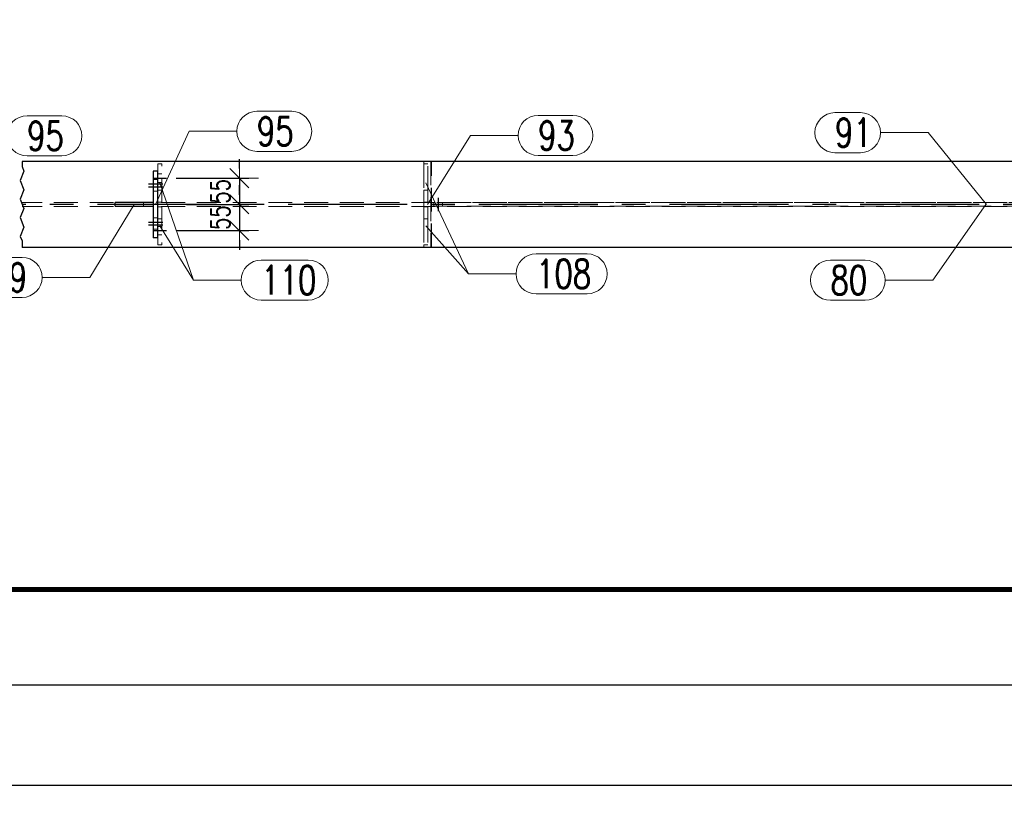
# Model space of a CAD drawing. Header units: millimetres. Extents: x 3526 to 4380, y 11541 to 12002.
# Tile 16 of 127: x 3710 to 3813, y 11541 to 11623. Entities that reach past the tile are written whole.
import ezdxf

# ---------------------------------------------------------------- set-up
doc = ezdxf.new("R2010")
doc.units = ezdxf.units.MM
doc.header["$LTSCALE"] = 10
doc.linetypes.add('HIDDEN', pattern=[0.375, 0.25, -0.125])
doc.linetypes.add('MITTE', pattern=[2, 1.25, -0.25, 0.25, -0.25])
doc.layers.get('Defpoints').update_dxf_attribs({"color": 1})
doc.layers.add('_FORMATKA', color=8, linetype='Continuous', plot=False)
for name, color, linetype, lineweight in [('_RAMKA', 7, 'Continuous', 35), ('PS_DIM', 4, 'Continuous', 13), ('PS_Hidden', 2, 'HIDDEN', 9), ('PS_Pos', 1, 'Continuous', 15), ('PS_SOLID', 7, 'Continuous', 30)]:
    doc.layers.add(name, color=color, linetype=linetype, lineweight=lineweight)
doc.layers.add('PS_MID', color=5, linetype='MITTE')
doc.layers.add('PS_SHAPE', color=3, linetype='Continuous')
doc.styles.add('simplex', font='simplex.shx', dxfattribs={"width": 0.75})
doc.dimstyles.new('1_10_PRZ', dxfattribs={"dimtxt": 2, "dimasz": 1, "dimexe": 2, "dimexo": 5, "dimgap": 1, "dimtad": 1, "dimdec": 0, "dimlfac": 10, "dimtxsty": 'simplex', "dimblk": 'dimznak', "dimcen": 2, "dimse1": 1, "dimse2": 1, "dimclrt": 3, "dimadec": 1, "dimazin": 0, "dimtfac": 1, "dimtdec": 0, "dimtix": 1, "dimtmove": 2, "dimatfit": 3, "dimldrblk": 'dim-grot', "dimfxl": 1, "dimarcsym": 0})
doc.dimstyles.new('1_20_SC', dxfattribs={"dimtxt": 2, "dimasz": 1, "dimexe": 1, "dimexo": 1, "dimgap": 1, "dimtad": 1, "dimdec": 0, "dimlfac": 20, "dimtxsty": 'simplex', "dimblk": 'dimznak', "dimcen": 2, "dimclrd": 256, "dimclre": 256, "dimclrt": 4, "dimadec": 1, "dimazin": 0, "dimtfac": 1, "dimtdec": 0, "dimtix": 1, "dimtmove": 2, "dimatfit": 3, "dimldrblk": 'dim-grot', "dimfxl": 1, "dimarcsym": 0})

# ---------------------------------------------------------------- blocks, each defined once
blk = doc.blocks.new('dimznak')
at = {"color": 0}
for points in [[(0, 2), (0, -2)], [(-2, 0), (2, 0)]]:
    blk.add_lwpolyline(points, dxfattribs=at)
at = {"color": 2}
blk.add_lwpolyline([(1, 1), (-1, -1)], dxfattribs=at)
blk = doc.blocks.new('*D9')
at = {"layer": 'Defpoints', "color": 0, "transparency": 16777216}
for p in [(3527.64, 11553.62), (4377.64, 11553.62), (4377.64, 11543.11)]:
    blk.add_point(p, dxfattribs=at)
at = {"layer": 'PS_DIM', "color": 0, "lineweight": -2, "transparency": 16777216}
blk.add_line((3528.64, 11543.11), (4376.64, 11543.11), dxfattribs=at)
at = {"layer": 'PS_DIM', "color": 0, "lineweight": -2, "transparency": 16777216, "rotation": 180}
blk.add_blockref('dimznak', (3527.64, 11543.11), dxfattribs=at)
at = {"layer": 'PS_DIM', "color": 0, "lineweight": -2, "transparency": 16777216}
blk.add_blockref('dimznak', (4377.64, 11543.11), dxfattribs=at)
at = {"layer": 'PS_DIM', "color": 3, "transparency": 16777216, "insert": (3952.64, 11545.11), "char_height": 2, "attachment_point": 5, "style": 'simplex'}
blk.add_mtext('8500', dxfattribs=at)
blk = doc.blocks.new('dim-grot')
blk.add_hatch(color=256).paths.add_polyline_path([(0, 0), (-2, 0.5), (-2, -0.5)])
blk.add_lwpolyline([(0, 0), (-2, 0.5), (-2, -0.5), (0, 0)])
blk = doc.blocks.new('*D228')
at = {"layer": 'Defpoints', "color": 0, "transparency": 16777216}
for p in [(3725.11, 11606.74), (3726.21, 11603.99), (3732.75, 11603.99)]:
    blk.add_point(p, dxfattribs=at)
at = {"layer": 'PS_DIM', "lineweight": -2, "transparency": 16777216}
for p, q in [((3732.75, 11607.74), (3732.75, 11608.74)), ((3726.11, 11606.74), (3733.75, 11606.74)), ((3732.75, 11606.74), (3732.75, 11603.99)), ((3727.21, 11603.99), (3733.75, 11603.99)), ((3732.75, 11602.99), (3732.75, 11601.99))]:
    blk.add_line(p, q, dxfattribs=at)
for p, rotation in [((3732.75, 11606.74), 270), ((3732.75, 11603.99), 90)]:
    blk.add_blockref('dimznak', p, dxfattribs=dict(at, rotation=rotation))
at = {"layer": 'PS_DIM', "color": 4, "transparency": 16777216, "insert": (3730.75, 11605.36), "char_height": 2, "attachment_point": 5, "rotation": 90, "style": 'simplex'}
blk.add_mtext('55', dxfattribs=at)
blk = doc.blocks.new('*D229')
at = {"layer": 'Defpoints', "color": 0, "transparency": 16777216}
for p in [(3726.21, 11603.99), (3725.11, 11601.24), (3732.75, 11601.24)]:
    blk.add_point(p, dxfattribs=at)
at = {"layer": 'PS_DIM', "lineweight": -2, "transparency": 16777216}
for p, q in [((3732.75, 11604.99), (3732.75, 11605.99)), ((3727.21, 11603.99), (3733.75, 11603.99)), ((3732.75, 11603.99), (3732.75, 11601.24)), ((3726.11, 11601.24), (3733.75, 11601.24)), ((3732.75, 11600.24), (3732.75, 11599.24))]:
    blk.add_line(p, q, dxfattribs=at)
for p, rotation in [((3732.75, 11603.99), 270), ((3732.75, 11601.24), 90)]:
    blk.add_blockref('dimznak', p, dxfattribs=dict(at, rotation=rotation))
at = {"layer": 'PS_DIM', "color": 4, "transparency": 16777216, "insert": (3730.75, 11602.61), "char_height": 2, "attachment_point": 5, "rotation": 90, "style": 'simplex'}
blk.add_mtext('55', dxfattribs=at)
blk = doc.blocks.new('*X412')
at = {"color": 1}
for p, q in [((3709.96, 11608.49), (3709.96, 11607.96)), ((3710.16, 11607.47), (3709.75, 11606.5)), ((3709.96, 11607.96), (3710.16, 11607.47)), ((3709.75, 11606.5), (3710.16, 11605.52)), ((3710.16, 11605.52), (3709.75, 11604.55)), ((3709.75, 11604.55), (3710.16, 11603.57)), ((3710.16, 11603.57), (3709.75, 11602.6)), ((3709.75, 11602.6), (3710.16, 11601.62)), ((3710.16, 11601.62), (3709.75, 11600.64)), ((3709.75, 11600.64), (3709.96, 11600.16)), ((3709.96, 11600.16), (3709.96, 11599.49))]:
    blk.add_line(p, q, dxfattribs=at)
at = {"layer": 'PS_Hidden', "color": 2, "linetype": 'HIDDEN'}
for p, q in [((3752.11, 11608.49), (3752.11, 11608.24)), ((3752.82, 11608.49), (3752.82, 11599.49)), ((3752.86, 11599.49), (3752.86, 11608.49)), ((3752.9, 11599.49), (3752.9, 11608.49)), ((3724.21, 11608.24), (3724.21, 11607.49)), ((3724.61, 11608.24), (3724.21, 11608.24)), ((3724.61, 11604.24), (3724.61, 11608.24)), ((3752.51, 11608.24), (3752.11, 11608.24)), ((3752.11, 11608.24), (3752.11, 11605.49)), ((3752.51, 11605.49), (3752.51, 11608.24)), ((3723.71, 11606.59), (3724.21, 11606.59)), ((3724.61, 11607.19), (3724.21, 11607.19)), ((3724.61, 11606.29), (3724.21, 11606.29)), ((3723.71, 11605.39), (3724.21, 11605.39)), ((3724.61, 11605.49), (3724.21, 11605.49)), ((3752.11, 11605.49), (3752.51, 11605.49)), ((3752.11, 11604.24), (3752.11, 11605.49)), ((3752.51, 11605.49), (3752.51, 11604.24)), ((3865.8, 11604.2), (3709.96, 11604.2)), ((3724.61, 11604.24), (3724.21, 11604.24)), ((3752.11, 11604.24), (3752.11, 11603.74)), ((3752.51, 11604.24), (3752.11, 11604.24)), ((3865.8, 11603.77), (3709.96, 11603.77)), ((3722.71, 11604.19), (3722.71, 11603.79)), ((3724.61, 11603.74), (3724.21, 11603.74)), ((3724.61, 11603.74), (3724.61, 11599.74)), ((3752.11, 11602.49), (3752.11, 11603.74)), ((3752.11, 11603.74), (3752.51, 11603.74)), ((3752.51, 11603.74), (3752.51, 11602.49)), ((3752.86, 11603.79), (3752.86, 11604.19)), ((3834.71, 11604.19), (3752.86, 11604.19)), ((3752.86, 11603.79), (3834.71, 11603.79)), ((3753.16, 11603.79), (3753.16, 11604.19)), ((3754.06, 11603.79), (3754.06, 11604.19)), ((3723.71, 11602.59), (3724.21, 11602.59)), ((3724.21, 11602.49), (3724.61, 11602.49)), ((3752.11, 11602.49), (3752.11, 11599.74)), ((3752.51, 11602.49), (3752.11, 11602.49)), ((3752.51, 11602.49), (3752.51, 11599.74)), ((3723.71, 11601.39), (3724.21, 11601.39)), ((3724.61, 11601.69), (3724.21, 11601.69)), ((3724.61, 11600.79), (3724.21, 11600.79)), ((3724.21, 11600.49), (3724.21, 11599.74)), ((3724.61, 11599.74), (3724.21, 11599.74)), ((3752.11, 11599.74), (3752.11, 11599.49)), ((3752.51, 11599.74), (3752.11, 11599.74))]:
    blk.add_line(p, q, dxfattribs=at)
at = {"layer": 'PS_MID', "color": 5, "linetype": 'MITTE'}
for p, q in [((3723.71, 11606.74), (3725.11, 11606.74)), ((3723.21, 11606.14), (3724.71, 11606.14)), ((3723.21, 11606.14), (3724.71, 11606.14)), ((3723.21, 11605.84), (3724.71, 11605.84)), ((3723.21, 11605.84), (3724.71, 11605.84)), ((3753.61, 11604.69), (3753.61, 11603.29)), ((3870.36, 11603.99), (3709.96, 11603.99)), ((3723.21, 11602.14), (3724.71, 11602.14)), ((3723.21, 11602.14), (3724.71, 11602.14)), ((3723.21, 11601.84), (3724.71, 11601.84)), ((3723.21, 11601.84), (3724.71, 11601.84)), ((3723.71, 11601.24), (3725.11, 11601.24))]:
    blk.add_line(p, q, dxfattribs=at)
at = {"layer": 'PS_SOLID', "color": 7, "linetype": 'Continuous'}
for p, q in [((3865.36, 11608.49), (3709.96, 11608.49)), ((3723.71, 11607.49), (3723.71, 11600.49)), ((3724.21, 11607.49), (3723.71, 11607.49)), ((3724.21, 11600.49), (3724.21, 11607.49)), ((3719.71, 11603.79), (3719.71, 11604.19)), ((3723.71, 11604.19), (3719.71, 11604.19)), ((3719.71, 11603.79), (3723.71, 11603.79)), ((3724.21, 11600.49), (3723.71, 11600.49)), ((3865.36, 11599.49), (3709.96, 11599.49))]:
    blk.add_line(p, q, dxfattribs=at)
blk = doc.blocks.new('*X414')
at = {"color": 1}
for p, q in [((3721.71, 11603.99), (3717.06, 11596.34)), ((3704.71, 11598.44), (3709.96, 11598.44)), ((3712.06, 11596.34), (3717.06, 11596.34)), ((3704.71, 11594.24), (3709.96, 11594.24))]:
    blk.add_line(p, q, dxfattribs=at)
for centre, start, end in [((3704.71, 11596.34), 90, 270), ((3709.96, 11596.34), 270, 90)]:
    blk.add_arc(centre, 2.1, start, end, dxfattribs=at)
at = {"color": 2, "style": 'simplex', "width": 0.75}
blk.add_text('109', height=3, dxfattribs=at).set_placement((3704.71, 11594.84))
blk = doc.blocks.new('*X415')
at = {"color": 1}
for p, q in [((3710.48, 11613.28), (3714.13, 11613.28)), ((3699.46, 11603.99), (3703.38, 11611.18)), ((3703.38, 11611.18), (3708.38, 11611.18)), ((3710.48, 11609.08), (3714.13, 11609.08))]:
    blk.add_line(p, q, dxfattribs=at)
for centre, start, end in [((3710.48, 11611.18), 90, 270), ((3714.13, 11611.18), 270, 90)]:
    blk.add_arc(centre, 2.1, start, end, dxfattribs=at)
at = {"color": 2, "style": 'simplex', "width": 0.75}
blk.add_text('95', height=3, dxfattribs=at).set_placement((3710.48, 11609.68))
blk = doc.blocks.new('*X417')
at = {"color": 1}
for p, q in [((3734.59, 11613.75), (3738.24, 11613.75)), ((3723.96, 11603.99), (3727.49, 11611.65)), ((3727.49, 11611.65), (3732.49, 11611.65)), ((3734.59, 11609.55), (3738.24, 11609.55))]:
    blk.add_line(p, q, dxfattribs=at)
for centre, start, end in [((3734.59, 11611.65), 90, 270), ((3738.24, 11611.65), 270, 90)]:
    blk.add_arc(centre, 2.1, start, end, dxfattribs=at)
at = {"color": 2, "style": 'simplex', "width": 0.75}
blk.add_text('95', height=3, dxfattribs=at).set_placement((3734.59, 11610.15))
blk = doc.blocks.new('*X419')
at = {"color": 1}
for p, q in [((3724.41, 11606.24), (3727.94, 11596.06)), ((3735.04, 11598.16), (3739.97, 11598.16)), ((3727.94, 11596.06), (3732.94, 11596.06)), ((3735.04, 11593.96), (3739.97, 11593.96))]:
    blk.add_line(p, q, dxfattribs=at)
for centre, start, end in [((3735.04, 11596.06), 90, 270), ((3739.97, 11596.06), 270, 90)]:
    blk.add_arc(centre, 2.1, start, end, dxfattribs=at)
at = {"color": 2, "style": 'simplex', "width": 0.75}
blk.add_text('110', height=3, dxfattribs=at).set_placement((3735.04, 11594.56))
blk = doc.blocks.new('*X420')
at = {"color": 1}
for p, q in [((3724.41, 11601.74), (3727.94, 11596.06)), ((3735.04, 11598.16), (3739.97, 11598.16)), ((3727.94, 11596.06), (3732.94, 11596.06)), ((3735.04, 11593.96), (3739.97, 11593.96))]:
    blk.add_line(p, q, dxfattribs=at)
for centre, start, end in [((3735.04, 11596.06), 90, 270), ((3739.97, 11596.06), 270, 90)]:
    blk.add_arc(centre, 2.1, start, end, dxfattribs=at)
at = {"color": 2, "style": 'simplex', "width": 0.75}
blk.add_text('110', height=3, dxfattribs=at).set_placement((3735.04, 11594.56))
blk = doc.blocks.new('*X433')
at = {"color": 1}
for p, q in [((3764.09, 11613.32), (3767.73, 11613.32)), ((3752.49, 11603.99), (3756.99, 11611.22)), ((3756.99, 11611.22), (3761.99, 11611.22)), ((3764.09, 11609.12), (3767.73, 11609.12))]:
    blk.add_line(p, q, dxfattribs=at)
for centre, start, end in [((3764.09, 11611.22), 90, 270), ((3767.73, 11611.22), 270, 90)]:
    blk.add_arc(centre, 2.1, start, end, dxfattribs=at)
at = {"color": 2, "style": 'simplex', "width": 0.75}
blk.add_text('93', height=3, dxfattribs=at).set_placement((3764.09, 11609.72))
blk = doc.blocks.new('*X434')
at = {"color": 1}
for p, q in [((3752.31, 11606.24), (3756.77, 11596.71)), ((3763.87, 11598.81), (3769.23, 11598.81)), ((3756.77, 11596.71), (3761.77, 11596.71)), ((3763.87, 11594.61), (3769.23, 11594.61))]:
    blk.add_line(p, q, dxfattribs=at)
for centre, start, end in [((3763.87, 11596.71), 90, 270), ((3769.23, 11596.71), 270, 90)]:
    blk.add_arc(centre, 2.1, start, end, dxfattribs=at)
at = {"color": 2, "style": 'simplex', "width": 0.75}
blk.add_text('108', height=3, dxfattribs=at).set_placement((3763.87, 11595.21))
blk = doc.blocks.new('*X435')
at = {"color": 1}
for p, q in [((3752.31, 11601.74), (3756.77, 11596.71)), ((3763.87, 11598.81), (3769.23, 11598.81)), ((3756.77, 11596.71), (3761.77, 11596.71)), ((3763.87, 11594.61), (3769.23, 11594.61))]:
    blk.add_line(p, q, dxfattribs=at)
for centre, start, end in [((3763.87, 11596.71), 90, 270), ((3769.23, 11596.71), 270, 90)]:
    blk.add_arc(centre, 2.1, start, end, dxfattribs=at)
at = {"color": 2, "style": 'simplex', "width": 0.75}
blk.add_text('108', height=3, dxfattribs=at).set_placement((3763.87, 11595.21))
blk = doc.blocks.new('*X436')
at = {"color": 1}
for p, q in [((3811.06, 11603.99), (3805.49, 11596.04)), ((3794.75, 11598.14), (3798.39, 11598.14)), ((3800.49, 11596.04), (3805.49, 11596.04)), ((3794.75, 11593.94), (3798.39, 11593.94))]:
    blk.add_line(p, q, dxfattribs=at)
for centre, start, end in [((3794.75, 11596.04), 90, 270), ((3798.39, 11596.04), 270, 90)]:
    blk.add_arc(centre, 2.1, start, end, dxfattribs=at)
at = {"color": 2, "style": 'simplex', "width": 0.75}
blk.add_text('80', height=3, dxfattribs=at).set_placement((3794.75, 11594.54))
blk = doc.blocks.new('*X437')
at = {"color": 1}
for p, q in [((3795.22, 11613.61), (3797.9, 11613.61)), ((3800, 11611.51), (3805, 11611.51)), ((3811.11, 11603.99), (3805, 11611.51)), ((3795.22, 11609.41), (3797.9, 11609.41))]:
    blk.add_line(p, q, dxfattribs=at)
for centre, start, end in [((3795.22, 11611.51), 90, 270), ((3797.9, 11611.51), 270, 90)]:
    blk.add_arc(centre, 2.1, start, end, dxfattribs=at)
at = {"color": 2, "style": 'simplex', "width": 0.75}
blk.add_text('91', height=3, dxfattribs=at).set_placement((3795.22, 11610.01))

msp = doc.modelspace()

# ---------------------------------------------------------------- linework, layer by layer
at = {"layer": '_FORMATKA', "lineweight": -3}
msp.add_lwpolyline([(3527.638, 11553.623), (4377.638, 11553.623), (4377.638, 11973.623), (3527.638, 11973.623)], close=True, dxfattribs=at)
at = {"layer": '_RAMKA', "lineweight": -3, "const_width": 0.5}
msp.add_lwpolyline([(3557.638, 11563.623), (4367.638, 11563.623), (4367.638, 11963.623), (3557.638, 11963.623)], close=True, dxfattribs=at)

# ---------------------------------------------------------------- block references
at = {"layer": 'PS_Pos'}
for name in ['*X417', '*X437', '*X415', '*X433', '*X419', '*X434', '*X414', '*X436', '*X420', '*X435']:
    msp.add_blockref(name, (0, 0), dxfattribs=at)
at = {"layer": 'PS_SHAPE'}
msp.add_blockref('*X412', (0, 0), dxfattribs=at)

# ---------------------------------------------------------------- dimensions: what is measured, and where the dimension line sits
at = {"layer": 'PS_DIM'}
for base, p1, p2, picture, middle in [((3732.746, 11603.988), (3725.109, 11606.738), (3726.207, 11603.988), '*D228', (3730.746, 11605.363)), ((3732.746, 11601.238), (3726.207, 11603.988), (3725.109, 11601.238), '*D229', (3730.746, 11602.613))]:
    dim = msp.add_linear_dim(base=base, p1=p1, p2=p2, angle=90, dimstyle='1_20_SC', dxfattribs=at)
    dim.commit()
    dim.dimension.update_dxf_attribs({"geometry": picture, "text_midpoint": middle})
dim = msp.add_linear_dim(base=(4377.638, 11543.109), p1=(3527.638, 11553.623), p2=(4377.638, 11553.623), dimstyle='1_10_PRZ', dxfattribs=at)
dim.commit()
dim.dimension.update_dxf_attribs({"geometry": '*D9', "text_midpoint": (3952.638, 11545.109)})

doc.saveas('drawing.dxf')
